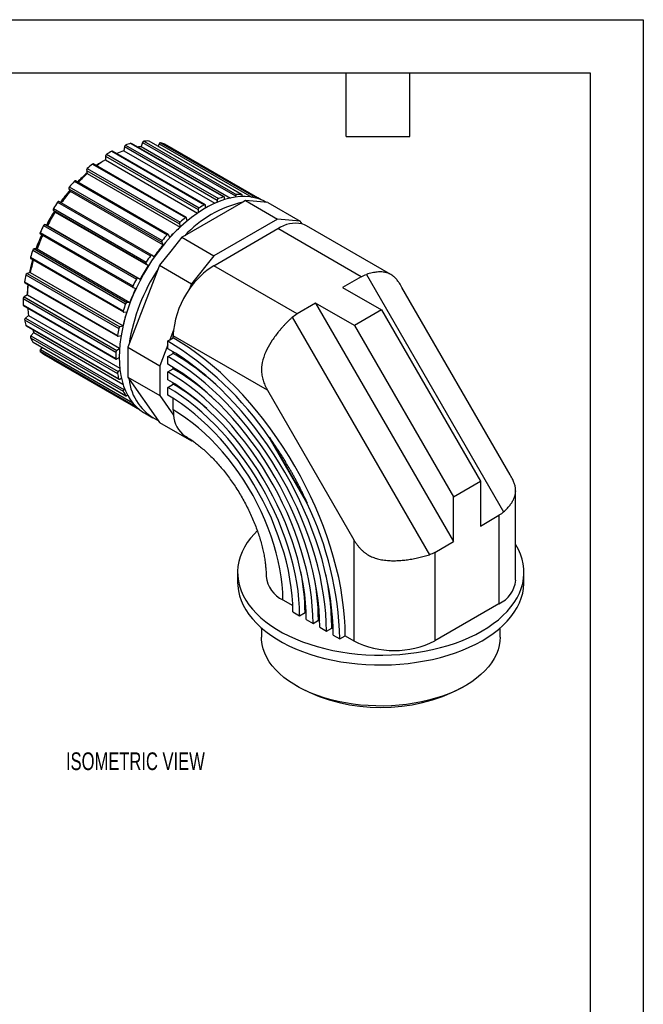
# Model space of a CAD drawing. Header units: millimetres. Extents: x 0 to 489, y 0 to 378.
# Tile 4 of 4: x 358 to 489, y 172 to 378. Entities that reach past the tile are written whole.
import ezdxf

# ---------------------------------------------------------------- set-up
doc = ezdxf.new("R2010")
doc.units = ezdxf.units.MM
doc.header["$LTSCALE"] = 1.75
doc.layers.add('DIMENSIONS', color=140, linetype='Continuous', lineweight=25)
doc.layers.add('TEXT', color=140, linetype='Continuous', lineweight=25)
doc.styles.add('SLDTEXTSTYLE0', font='TXT', dxfattribs={"width": 0.7})

msp = doc.modelspace()

# ---------------------------------------------------------------- linework, layer by layer
at = {"color": 7, "linetype": 'Continuous'}
for p, q in [((0, 377.83), (488.95, 377.83)), ((488.95, 377.83), (488.95, 0))]:
    msp.add_line(p, q, dxfattribs=at)
for p, q in [((380.23, 351.24), (380.08, 350.38)), ((380.23, 351.24), (399.68, 340.01)), ((380.48, 351.56), (399.92, 340.34)), ((381.6, 351.91), (401.04, 340.69)), ((401.14, 340.68), (381.69, 351.91)), ((384.05, 352.11), (383.76, 351.23)), ((383.76, 351.23), (402.43, 340.45)), ((384.05, 352.11), (403.5, 340.89)), ((384.33, 352.39), (403.78, 341.16)), ((385.36, 352.41), (404.81, 341.18)), ((404.86, 341.17), (385.41, 352.4)), ((387.52, 351.83), (387.27, 351.32)), ((387.52, 351.83), (406.9, 340.65)), ((387.82, 352.05), (407.26, 340.82)), ((388.71, 351.74), (408.16, 340.51)), ((388.72, 351.73), (388.71, 351.74)), ((408.17, 340.51), (388.72, 351.73)), ((376.25, 349.25), (395.69, 338.03)), ((376.25, 349.25), (376.25, 348.47)), ((376.45, 349.62), (395.9, 338.39)), ((377.6, 350.28), (397.04, 339.05)), ((397.19, 339.06), (377.74, 350.29)), ((380.08, 350.38), (399.19, 339.35)), ((372.46, 346.64), (391.9, 335.41)), ((373.57, 347.58), (393.02, 336.35)), ((393.21, 336.4), (373.77, 347.62)), ((376.25, 348.47), (395.57, 337.31)), ((372.31, 346.26), (391.75, 335.03)), ((372.31, 346.26), (372.46, 345.58)), ((372.46, 345.58), (391.9, 334.36)), ((368.69, 342.79), (388.14, 331.56)), ((369.72, 343.96), (389.17, 332.73)), ((389.4, 332.82), (369.96, 344.04)), ((368.6, 342.41), (388.04, 331.18)), ((368.6, 342.41), (368.89, 341.87)), ((368.89, 341.87), (388.34, 330.65)), ((401.12, 340.1), (401.19, 340.49)), ((403.5, 340.89), (403.42, 340.64)), ((404.85, 340.77), (404.9, 340.91)), ((408.87, 340.1), (408.18, 340.5)), ((366.24, 339.59), (385.68, 328.36)), ((385.96, 328.5), (366.51, 339.73)), ((405.04, 339.6), (392.85, 332.56)), ((397.25, 338.36), (397.25, 338.92)), ((399.68, 340.01), (399.59, 339.53)), ((405.62, 339.93), (405.04, 339.6)), ((405.62, 339.93), (412.33, 336.05)), ((407.96, 339.72), (405.62, 339.93)), ((410.31, 339.51), (407.96, 339.72)), ((410.02, 339.53), (409.93, 339.59)), ((410.31, 339.51), (417.03, 335.63)), ((365.31, 337.89), (384.76, 326.67)), ((365.31, 337.89), (365.74, 337.52)), ((365.34, 338.25), (384.79, 327.02)), ((365.74, 337.52), (385.18, 326.3)), ((395.69, 338.03), (395.69, 337.39)), ((363.29, 334.7), (382.74, 323.47)), ((363.59, 334.9), (383.03, 323.68)), ((364.12, 334.72), (363.59, 334.9)), ((364.12, 334.72), (383.56, 323.49)), ((391.75, 335.03), (391.9, 334.36)), ((393.41, 335.68), (393.27, 336.31)), ((412.33, 336.05), (399, 328.35)), ((417.03, 335.63), (412.33, 336.05)), ((417.46, 335.02), (417.03, 335.63)), ((436.07, 324.42), (418.38, 334.63)), ((362.58, 333.25), (382.03, 322.03)), ((362.6, 332.95), (382.05, 321.72)), ((389.74, 332.23), (389.45, 332.77)), ((392.28, 332.23), (389.93, 329.31)), ((392.85, 332.56), (392.28, 332.23)), ((392.28, 332.23), (399, 328.35)), ((398.95, 326.28), (412.38, 334.04)), ((429.83, 323.96), (412.38, 334.04)), ((388.04, 331.18), (388.34, 330.65)), ((361.04, 329.53), (380.48, 318.3)), ((361.93, 329.81), (361.32, 329.8)), ((361.32, 329.8), (380.76, 318.57)), ((361.93, 329.81), (381.38, 318.59)), ((386.4, 328.12), (385.98, 328.49)), ((389.93, 329.31), (387.58, 326.39)), ((399, 328.35), (394.3, 322.51)), ((360.54, 328.05), (379.99, 316.83)), ((360.59, 327.81), (380.03, 316.58)), ((384.76, 326.67), (385.18, 326.3)), ((387.58, 326.39), (387.3, 325.65)), ((387.58, 326.39), (394.3, 322.51)), ((416.4, 316.21), (398.95, 326.28)), ((359.58, 324.34), (379.03, 313.12)), ((360.5, 324.87), (359.84, 324.66)), ((359.84, 324.66), (379.28, 313.44)), ((360.5, 324.87), (379.94, 313.65)), ((387.3, 325.65), (381.2, 309.94)), ((429.83, 323.96), (425.94, 321.72)), ((430.96, 324.46), (459.69, 274.69)), ((359.33, 322.9), (378.77, 311.68)), ((359.39, 322.72), (378.83, 311.49)), ((383.56, 323.49), (383.03, 323.68)), ((394.3, 322.51), (393.87, 321.41)), ((359.9, 320.14), (359.22, 319.75)), ((359.9, 320.14), (379.22, 308.99)), ((382.06, 321.71), (382.59, 321.53)), ((425.94, 321.72), (434.07, 317.02)), ((461.06, 282.47), (438.39, 321.74)), ((359, 319.39), (378.45, 308.17)), ((359, 318.07), (378.45, 306.84)), ((359.07, 317.94), (378.51, 306.71)), ((359.22, 319.75), (378.66, 308.53)), ((381.38, 318.59), (380.76, 318.57)), ((420.29, 318.45), (416.4, 316.21)), ((420.29, 318.45), (449.15, 268.46)), ((428.42, 313.76), (420.29, 318.45)), ((360.15, 315.87), (359.49, 315.31)), ((360.15, 315.87), (379.26, 304.84)), ((380.09, 316.57), (380.7, 316.58)), ((434.07, 317.02), (428.42, 313.76)), ((434.07, 317.02), (454.81, 281.11)), ((359.33, 314.93), (378.77, 303.71)), ((359.49, 315.31), (378.94, 304.08)), ((359.58, 313.79), (379.03, 302.56)), ((359.64, 313.71), (379.08, 302.49)), ((379.94, 313.64), (379.28, 313.44)), ((415.4, 315.48), (444.14, 265.71)), ((428.42, 313.76), (449.15, 277.84)), ((361.26, 312.26), (360.64, 311.56)), ((360.64, 311.56), (380.09, 300.34)), ((361.26, 312.26), (379.93, 301.48)), ((378.94, 311.49), (379.55, 311.68)), ((390.52, 312.76), (389.73, 310.73)), ((390.46, 311.15), (390.46, 311.58)), ((410.21, 300.19), (390.46, 311.58)), ((360.54, 311.18), (379.99, 299.96)), ((361.04, 310.28), (380.48, 299.05)), ((361.08, 310.24), (380.52, 299.02)), ((381.2, 309.94), (380.92, 309.2)), ((389.33, 309.7), (387.63, 305.32)), ((389.33, 310.5), (389.73, 310.73)), ((389.33, 309.7), (389.33, 310.5)), ((389.33, 308.89), (389.33, 309.7)), ((389.73, 310.73), (390.46, 311.15)), ((362.58, 308.34), (382.03, 297.11)), ((362.93, 309.17), (362.62, 308.7)), ((362.62, 308.7), (381.99, 297.51)), ((363.29, 307.71), (382.74, 296.49)), ((363.29, 307.71), (363.31, 307.71)), ((363.31, 307.71), (382.75, 296.48)), ((379.21, 308.84), (378.66, 308.53)), ((380.92, 309.2), (387.63, 305.32)), ((380.92, 309.2), (380.92, 306.07)), ((389.33, 307.26), (390.46, 307.91)), ((390.46, 307.91), (390.46, 308.21)), ((365.32, 306.54), (365.33, 306.54)), ((365.33, 306.54), (383.45, 296.07)), ((378.66, 306.73), (379.15, 307.01)), ((380.92, 306.07), (380.92, 302.94)), ((389.33, 305.65), (389.33, 307.26)), ((379.31, 304.4), (378.94, 304.08)), ((387.63, 305.32), (387.63, 299.06)), ((389.33, 304.01), (390.46, 304.67)), ((389.33, 302.38), (389.33, 304.01)), ((390.46, 304.67), (390.46, 304.97)), ((379.28, 302.53), (379.59, 302.79)), ((380.92, 302.94), (387.63, 299.06)), ((380.92, 302.94), (381.2, 302.53)), ((381.2, 302.53), (387.3, 293.86)), ((389.33, 300.77), (390.46, 301.43)), ((390.46, 301.43), (390.46, 301.7)), ((380.26, 300.53), (380.09, 300.34)), ((380.76, 299.11), (380.86, 299.22)), ((389.33, 299.14), (389.33, 300.77)), ((410.21, 300.19), (428.29, 268.86)), ((387.63, 299.06), (390.52, 294.96)), ((390.46, 296.07), (390.46, 298.46)), ((384.43, 295.42), (386.2, 294.4)), ((387.3, 293.86), (387.58, 293.45)), ((387.58, 293.45), (394.3, 289.58)), ((394.11, 289.85), (394.3, 289.58)), ((394.3, 289.58), (394.53, 289.56)), ((410.55, 290.28), (410.62, 290.32)), ((418.47, 276.56), (410.55, 290.28)), ((410.62, 290.32), (418.54, 276.6)), ((449.15, 277.84), (454.81, 281.11)), ((454.81, 281.11), (454.81, 271.72)), ((462.21, 260.35), (462.21, 279.14)), ((418.54, 276.6), (418.47, 276.56)), ((449.15, 268.46), (449.15, 277.84)), ((454.81, 271.72), (458.7, 273.97)), ((458.7, 273.97), (458.7, 255.45)), ((428.29, 268.86), (428.29, 247.69)), ((445.26, 266.21), (449.15, 268.46)), ((445.26, 266.21), (445.26, 247.69)), ((403.95, 261.98), (403.95, 259.94)), ((463.95, 259.94), (463.95, 261.98)), ((413.44, 256.26), (415.51, 255.07)), ((458.7, 255.45), (445.26, 247.69)), ((415.54, 253.75), (416.95, 252.93)), ((416.95, 252.93), (418.08, 253.59)), ((418.08, 253.59), (418.32, 253.45)), ((418.34, 252.13), (419.76, 251.31)), ((419.76, 251.31), (420.89, 251.97)), ((420.89, 251.97), (421.15, 251.81)), ((408.95, 250.37), (408.95, 248.44)), ((421.17, 250.5), (422.56, 249.69)), ((422.56, 249.69), (423.7, 250.35)), ((423.7, 250.35), (423.96, 250.19)), ((458.95, 248.44), (458.95, 250.37)), ((423.98, 248.88), (425.37, 248.07)), ((425.37, 248.07), (426.5, 248.73)), ((426.5, 248.73), (428.29, 247.69)), ((416.27, 238.24), (416.92, 237.86)), ((450.98, 237.86), (451.63, 238.24))]:
    msp.add_line(p, q)
at = {"flags": 128}
for points in [[(385.41, 352.4), (385.4, 352.4), (385.36, 352.41)], [(409.93, 339.59), (409.3, 339.91), (408.42, 340.27), (407.5, 340.53), (406.53, 340.7), (405.52, 340.78), (404.48, 340.75), (403.41, 340.64), (402.31, 340.42), (401.19, 340.12), (400.06, 339.72), (398.91, 339.23), (397.76, 338.65), (396.6, 337.98), (395.45, 337.23), (394.3, 336.39), (393.17, 335.48), (392.05, 334.5), (390.95, 333.45), (389.88, 332.33), (388.84, 331.15), (387.83, 329.91), (386.86, 328.62), (385.94, 327.29), (385.06, 325.92), (384.23, 324.51), (383.45, 323.07), (382.73, 321.61), (382.07, 320.14), (381.47, 318.65), (380.93, 317.16), (380.47, 315.67), (380.07, 314.18), (379.74, 312.71), (379.48, 311.26), (379.3, 309.84), (379.19, 308.45), (379.15, 307.09), (379.19, 305.78), (379.3, 304.51), (379.48, 303.3), (379.74, 302.15), (380.07, 301.06), (380.47, 300.04), (380.93, 299.09), (381.47, 298.21), (382.07, 297.42), (382.73, 296.71), (383.45, 296.08), (384.23, 295.54), (384.43, 295.42)], [(401.19, 340.49), (401.2, 340.54), (401.2, 340.58), (401.19, 340.62), (401.17, 340.65), (401.14, 340.68), (401.11, 340.69), (401.08, 340.69), (401.04, 340.69)], [(404.9, 340.91), (404.91, 340.97), (404.92, 341.02), (404.92, 341.06), (404.91, 341.1), (404.89, 341.14), (404.87, 341.16), (404.84, 341.18), (404.81, 341.18)], [(366.51, 339.73), (366.5, 339.73), (366.47, 339.74), (366.43, 339.74), (366.39, 339.73), (366.35, 339.7), (366.31, 339.67), (366.27, 339.63), (366.24, 339.59)], [(393.27, 336.31), (393.25, 336.35), (393.23, 336.38), (393.21, 336.4), (393.18, 336.41), (393.14, 336.41), (393.1, 336.4), (393.06, 336.38), (393.02, 336.35)], [(418.38, 334.63), (418.12, 334.77), (417.46, 335.02)], [(362.58, 333.25), (362.56, 333.2), (362.54, 333.15), (362.54, 333.1), (362.54, 333.05), (362.55, 333.01), (362.56, 332.98), (362.59, 332.95), (362.6, 332.95)], [(389.45, 332.77), (389.42, 332.8), (389.4, 332.82), (389.36, 332.83), (389.33, 332.83), (389.29, 332.82), (389.25, 332.8), (389.21, 332.77), (389.17, 332.73)], [(385.98, 328.49), (385.95, 328.51), (385.91, 328.51), (385.88, 328.51), (385.84, 328.5), (385.8, 328.48), (385.76, 328.45), (385.72, 328.41), (385.68, 328.36)], [(360.99, 327.57), (360.63, 326.17), (360.35, 324.82)], [(360.54, 328.05), (360.53, 328), (360.52, 327.95), (360.53, 327.9), (360.54, 327.87), (360.55, 327.83), (360.58, 327.81), (360.59, 327.81)], [(382.03, 322.03), (382, 321.98), (381.99, 321.92), (381.98, 321.87), (381.98, 321.83), (381.99, 321.79), (382.01, 321.75), (382.03, 321.73), (382.06, 321.71)], [(379.99, 316.83), (379.97, 316.77), (379.97, 316.72), (379.97, 316.68), (379.98, 316.64), (380, 316.61), (380.02, 316.58), (380.05, 316.57), (380.09, 316.57)], [(378.77, 311.68), (378.77, 311.63), (378.77, 311.59), (378.79, 311.55), (378.81, 311.52), (378.83, 311.49), (378.86, 311.48), (378.9, 311.48), (378.94, 311.49)], [(361.04, 310.28), (361.06, 310.25), (361.08, 310.24)], [(426.5, 248.73), (426.46, 250.67), (426.35, 252.65), (426.16, 254.67), (425.89, 256.73), (425.55, 258.81), (425.13, 260.91), (424.63, 263.03), (424.07, 265.16), (423.43, 267.31), (422.72, 269.46), (421.95, 271.61), (421.1, 273.75), (420.2, 275.89), (419.22, 278.01), (418.19, 280.11), (417.1, 282.19), (415.95, 284.25), (414.74, 286.27), (413.49, 288.26), (412.18, 290.21), (410.83, 292.11), (409.44, 293.96), (408, 295.77), (406.53, 297.51), (405.02, 299.2), (403.48, 300.82), (401.92, 302.38), (400.33, 303.87), (398.71, 305.28), (397.08, 306.62), (395.44, 307.88), (393.79, 309.05), (392.13, 310.15), (390.46, 311.15)], [(423.98, 248.88), (423.94, 250.75), (423.83, 252.65), (423.65, 254.6), (423.39, 256.57), (423.06, 258.57), (422.66, 260.59), (422.18, 262.63), (421.64, 264.68), (421.03, 266.74), (420.35, 268.81), (419.6, 270.87), (418.79, 272.94), (417.92, 274.99), (416.98, 277.03), (415.99, 279.05), (414.94, 281.05), (413.83, 283.03), (412.67, 284.97), (411.47, 286.88), (410.21, 288.75), (408.91, 290.58), (407.57, 292.37), (406.19, 294.1), (404.77, 295.78), (403.33, 297.4), (401.85, 298.96), (400.34, 300.46), (398.81, 301.89), (397.26, 303.25), (395.7, 304.53), (394.12, 305.74), (392.53, 306.87), (390.93, 307.92), (389.33, 308.89)], [(422.56, 249.69), (422.53, 251.54), (422.41, 253.43), (422.23, 255.35), (421.96, 257.3), (421.63, 259.28), (421.22, 261.28), (420.74, 263.3), (420.18, 265.33), (419.56, 267.37), (418.87, 269.41), (418.11, 271.45), (417.29, 273.49), (416.4, 275.51), (415.45, 277.52), (414.45, 279.51), (413.38, 281.48), (412.26, 283.41), (411.09, 285.32), (409.87, 287.19), (408.61, 289.01), (407.3, 290.79), (405.95, 292.52), (404.56, 294.2), (403.14, 295.82), (401.68, 297.38), (400.2, 298.87), (398.69, 300.3), (397.17, 301.65), (395.62, 302.93), (394.06, 304.13), (392.49, 305.26), (390.91, 306.3), (389.33, 307.26)], [(421.17, 250.5), (421.13, 252.32), (421.02, 254.19), (420.83, 256.09), (420.56, 258.02), (420.22, 259.98), (419.8, 261.96), (419.31, 263.96), (418.75, 265.97), (418.11, 267.98), (417.41, 270), (416.64, 272.02), (415.81, 274.02), (414.91, 276.02), (413.94, 278), (412.92, 279.95), (411.85, 281.88), (410.71, 283.78), (409.53, 285.64), (408.3, 287.46), (407.02, 289.24), (405.7, 290.97), (404.34, 292.64), (402.94, 294.26), (401.52, 295.81), (400.06, 297.31), (398.57, 298.73), (397.07, 300.08), (395.54, 301.35), (394, 302.55), (392.45, 303.67), (390.89, 304.7), (389.33, 305.65)], [(419.76, 251.31), (419.72, 253.12), (419.6, 254.96), (419.41, 256.84), (419.13, 258.75), (418.79, 260.68), (418.36, 262.64), (417.86, 264.61), (417.29, 266.59), (416.65, 268.58), (415.93, 270.57), (415.15, 272.56), (414.3, 274.53), (413.39, 276.5), (412.42, 278.44), (411.38, 280.35), (410.29, 282.24), (409.15, 284.1), (407.96, 285.91), (406.71, 287.68), (405.43, 289.4), (404.1, 291.07), (402.73, 292.69), (401.33, 294.24), (399.9, 295.73), (398.44, 297.14), (396.96, 298.49), (395.46, 299.76), (393.94, 300.95), (392.41, 302.06), (390.87, 303.08), (389.33, 304.01)], [(379.03, 302.56), (379.04, 302.53), (379.06, 302.5), (379.09, 302.48), (379.12, 302.47), (379.16, 302.47), (379.2, 302.48), (379.24, 302.5), (379.28, 302.53)], [(418.34, 252.13), (418.31, 253.85), (418.19, 255.61), (418.01, 257.4), (417.75, 259.22), (417.42, 261.06), (417.01, 262.93), (416.54, 264.81), (415.99, 266.7), (415.38, 268.6), (414.7, 270.49), (413.95, 272.39), (413.14, 274.27), (412.27, 276.14), (411.34, 277.99), (410.36, 279.82), (409.32, 281.62), (408.23, 283.39), (407.09, 285.12), (405.9, 286.81), (404.68, 288.45), (403.41, 290.04), (402.11, 291.58), (400.77, 293.06), (399.41, 294.48), (398.02, 295.83), (396.6, 297.11), (395.17, 298.32), (393.72, 299.46), (392.27, 300.51), (390.8, 301.49), (389.33, 302.38)], [(416.95, 252.93), (416.91, 254.63), (416.8, 256.36), (416.61, 258.12), (416.35, 259.91), (416.01, 261.73), (415.6, 263.57), (415.12, 265.42), (414.56, 267.28), (413.94, 269.15), (413.25, 271.02), (412.49, 272.88), (411.68, 274.73), (410.8, 276.56), (409.86, 278.37), (408.86, 280.16), (407.81, 281.91), (406.71, 283.63), (405.56, 285.31), (404.37, 286.94), (403.14, 288.53), (401.87, 290.06), (400.56, 291.53), (399.23, 292.94), (397.87, 294.28), (396.48, 295.56), (395.07, 296.76), (393.65, 297.89), (392.22, 298.93), (390.78, 299.89), (389.33, 300.77)], [(380.48, 299.05), (380.51, 299.03), (380.53, 299.01), (380.57, 299), (380.6, 299), (380.64, 299.02), (380.69, 299.04), (380.73, 299.07), (380.76, 299.11)], [(415.54, 253.75), (415.5, 255.41), (415.38, 257.11), (415.19, 258.85), (414.92, 260.61), (414.58, 262.4), (414.16, 264.2), (413.67, 266.03), (413.11, 267.85), (412.48, 269.69), (411.78, 271.52), (411.02, 273.34), (410.19, 275.15), (409.3, 276.94), (408.36, 278.71), (407.35, 280.44), (406.3, 282.15), (405.19, 283.81), (404.04, 285.44), (402.84, 287.01), (401.61, 288.53), (400.33, 289.99), (399.03, 291.39), (397.7, 292.73), (396.34, 293.99), (394.96, 295.18), (393.57, 296.29), (392.16, 297.33), (390.75, 298.28), (389.33, 299.14)], [(413.44, 256.26), (413.4, 257.83), (413.29, 259.44), (413.09, 261.07), (412.82, 262.74), (412.48, 264.43), (412.06, 266.14), (411.56, 267.86), (411, 269.59), (410.36, 271.31), (409.66, 273.03), (408.9, 274.74), (408.07, 276.43), (407.18, 278.09), (406.23, 279.73), (405.23, 281.33), (404.19, 282.9), (403.09, 284.41), (401.95, 285.88), (400.78, 287.29), (399.56, 288.64), (398.32, 289.93), (397.05, 291.15), (395.76, 292.29), (394.45, 293.36), (393.13, 294.35), (391.8, 295.25), (390.46, 296.07)], [(408.06, 270.73), (407.47, 270.12), (406.68, 269.2), (405.98, 268.25), (405.39, 267.28), (404.9, 266.3), (404.5, 265.3), (404.22, 264.28), (404.03, 263.26), (403.95, 262.24), (403.98, 261.21), (404.11, 260.19), (404.35, 259.17), (404.69, 258.16), (405.13, 257.17), (405.67, 256.19), (406.32, 255.23), (407.06, 254.3), (407.89, 253.39), (408.82, 252.52), (409.84, 251.68), (410.94, 250.87), (412.12, 250.1), (413.37, 249.38), (414.7, 248.69), (416.1, 248.06), (417.56, 247.47), (419.08, 246.94), (420.65, 246.46), (422.26, 246.03), (423.92, 245.66), (425.61, 245.34), (427.34, 245.09), (429.08, 244.89), (430.84, 244.75), (432.62, 244.68), (434.39, 244.66), (436.17, 244.71), (437.94, 244.81), (439.69, 244.98), (441.43, 245.21), (443.13, 245.49), (444.81, 245.84), (446.45, 246.24), (448.04, 246.69), (449.59, 247.2), (451.08, 247.76), (452.5, 248.37), (453.87, 249.03), (455.16, 249.73)], [(455.16, 249.73), (456.38, 250.48), (457.52, 251.27), (458.58, 252.09), (459.55, 252.95), (460.43, 253.84), (461.22, 254.76), (461.91, 255.71), (462.51, 256.68), (463, 257.66), (463.39, 258.66), (463.68, 259.68), (463.87, 260.7), (463.95, 261.72), (463.92, 262.75), (463.79, 263.77), (463.55, 264.79), (463.21, 265.8), (462.77, 266.79), (462.22, 267.77), (462.21, 267.79)], [(403.95, 259.94), (403.98, 259.17), (404.11, 258.15), (404.35, 257.13), (404.69, 256.12), (405.13, 255.13), (405.67, 254.15), (406.32, 253.19), (407.06, 252.26), (407.89, 251.35), (408.82, 250.48), (409.84, 249.63), (410.94, 248.83), (412.12, 248.06), (413.37, 247.33), (414.7, 246.65), (416.1, 246.02), (417.56, 245.43), (419.08, 244.9), (420.65, 244.42), (422.26, 243.99), (423.92, 243.62), (425.61, 243.3), (427.34, 243.05), (429.08, 242.85), (430.84, 242.71), (432.62, 242.64), (434.39, 242.62), (436.17, 242.67), (437.94, 242.77), (439.69, 242.94), (441.43, 243.17), (443.13, 243.45), (444.81, 243.79), (446.45, 244.19), (448.04, 244.65), (449.59, 245.16), (451.08, 245.72), (452.5, 246.33), (453.87, 246.99), (455.16, 247.69)], [(455.16, 247.69), (456.38, 248.44), (457.52, 249.23), (458.58, 250.05), (459.55, 250.91), (460.43, 251.8), (461.22, 252.72), (461.91, 253.67), (462.51, 254.64), (463, 255.62), (463.39, 256.62), (463.68, 257.64), (463.87, 258.66), (463.95, 259.68), (463.95, 259.94)], [(458.95, 248.44), (458.91, 247.62), (458.76, 246.69), (458.52, 245.77), (458.17, 244.86), (457.71, 243.96), (457.16, 243.08), (456.51, 242.22), (455.77, 241.39), (454.93, 240.59), (454.01, 239.83), (453, 239.1), (451.91, 238.4), (450.75, 237.75), (449.51, 237.15), (448.21, 236.59), (446.86, 236.08), (445.44, 235.63), (443.98, 235.22), (442.48, 234.88), (440.94, 234.59), (439.37, 234.35), (437.78, 234.18), (436.17, 234.07), (434.56, 234.01), (432.94, 234.02), (431.32, 234.09), (429.72, 234.22), (428.13, 234.41), (426.57, 234.65), (425.04, 234.96), (423.55, 235.32), (422.1, 235.73), (420.7, 236.2), (419.35, 236.72), (418.07, 237.29), (416.85, 237.91), (415.71, 238.57), (414.64, 239.27), (413.65, 240.02), (412.75, 240.79), (411.94, 241.6), (411.22, 242.44), (410.59, 243.3), (410.06, 244.18), (409.64, 245.08), (409.31, 246), (409.09, 246.93), (408.97, 247.86), (408.95, 248.44)]]:
    msp.add_lwpolyline(points, dxfattribs=at)
for centre, radius, start, end in [((380.67, 351.16), 0.444, 115.4424, 170.6264), ((386.02, 335.86), 16.66, 105.4055, 109.43), ((381.63, 351.8), 0.123, 61.992, 108.2898), ((384.79, 339.13), 12.15, 94.8488, 98.4049), ((384.43, 352.01), 0.387, 104.641, 165.4764), ((385.09, 340.98), 11.43, 88.6269, 93.8001), ((387.82, 351.74), 0.31, 90.2819, 161.6773), ((385.4, 343.56), 8.83, 67.9638, 74.1102), ((376.71, 349.23), 0.463, 123.7382, 177.3123), ((389.04, 329.14), 24.04, 118.4215, 121.5731), ((377.68, 350.15), 0.147, 65.0931, 123.759), ((386.49, 333.05), 18.48, 110.2892, 115.1645), ((372.74, 346.31), 0.438, 130.1914, 185.912), ((393.78, 322.42), 32.27, 128.7641, 131.3538), ((373.7, 347.46), 0.171, 67.7762, 137.553), ((388.47, 327.59), 24.21, 120.3123, 125.6052), ((390.36, 326.12), 26.44, 122.2721, 127.0078), ((393.14, 321.65), 31.77, 130.7056, 135.7925), ((395.29, 320.16), 34.17, 131.9265, 136.4295), ((368.96, 342.52), 0.377, 135.1417, 197.1418), ((398.77, 317.29), 39.43, 137.4449, 139.7107), ((369.9, 343.84), 0.211, 73.4981, 146.3247), ((397.76, 317.39), 38.06, 139.5762, 144.3877), ((399.53, 316.35), 39.88, 140.2048, 144.6234), ((405.47, 324.63), 16.66, 105.4055, 109.43), ((403.87, 340.79), 0.387, 104.641, 165.4764), ((404.53, 329.76), 11.43, 88.6269, 93.8001), ((407.26, 340.52), 0.3, 89.8074, 157.4424), ((404.84, 332.33), 8.83, 67.9638, 74.1102), ((408.07, 340.37), 0.167, 346.6239, 57.459), ((402.05, 314.72), 43.6, 145.2185, 147.3372), ((410.26, 316.48), 23.69, 102.7233, 137.2714), ((396.16, 338.01), 0.463, 123.7382, 177.3123), ((408.48, 317.91), 24.04, 118.4215, 121.5731), ((397.12, 338.95), 0.13, 350.3731, 126.4659), ((400.12, 339.94), 0.444, 115.4424, 170.6264), ((399.53, 316.15), 40.22, 147.6269, 152.3727), ((401.24, 315.16), 41.96, 147.7886, 152.2114), ((365.57, 338.05), 0.299, 138.7683, 212.1046), ((413.22, 311.19), 32.27, 128.7641, 131.3538), ((402.03, 314.67), 43.6, 152.6628, 154.7814), ((363.58, 334.6), 0.299, 87.8883, 161.2349), ((392.19, 335.08), 0.438, 130.1914, 185.912), ((416.1, 328.46), 6.7, 78.3022, 123.6645), ((397.47, 317.09), 37.96, 155.6053, 160.4295), ((399.36, 316.04), 39.88, 155.3763, 159.7949), ((418.21, 306.07), 39.43, 137.4449, 139.7107), ((414.95, 308.71), 34.48, 132.5306, 136.9837), ((419, 305.11), 39.9, 140.2055, 144.7795), ((388.4, 331.29), 0.377, 135.1417, 197.1418), ((398.16, 316.23), 39.43, 160.289, 162.5546), ((361.4, 329.43), 0.377, 102.8543, 164.8606), ((421.5, 303.49), 43.6, 145.2185, 147.3372), ((393.94, 317.81), 34.17, 163.5696, 168.0725), ((420.69, 303.93), 41.96, 147.7886, 152.2114), ((385.01, 326.83), 0.299, 138.7683, 212.1046), ((407.53, 312.26), 16.44, 121.4916, 146.1998), ((391.22, 317.99), 32.27, 168.6451, 171.2345), ((360.02, 324.26), 0.438, 114.0863, 169.8099), ((420.96, 303.55), 40.26, 146.7196, 170.869), ((359.49, 322.85), 0.171, 162.4451, 232.2253), ((383.91, 320.01), 24.03, 174.3711, 179.7055), ((386.12, 319.11), 26.25, 172.9724, 177.7432), ((421.47, 303.45), 43.6, 152.6628, 154.7814), ((383.02, 323.38), 0.299, 87.8883, 161.2349), ((418.83, 304.8), 39.9, 155.2204, 159.7942), ((409.19, 310.49), 18.8, 144.5212, 173.0674), ((359.47, 319.36), 0.463, 122.6876, 176.2619), ((383.04, 318.73), 24.04, 178.4245, 181.5755), ((359.15, 318.06), 0.147, 176.2372, 234.9088), ((417.6, 305.01), 39.43, 160.289, 162.5546), ((380.85, 318.21), 0.377, 102.8543, 164.8606), ((378.37, 318.98), 18.48, 184.831, 189.7064), ((413.68, 306.5), 34.49, 163.0157, 167.4746), ((359.77, 314.97), 0.444, 129.3747, 184.5562), ((375.71, 317.99), 16.66, 190.5655, 194.5892), ((359.7, 313.81), 0.123, 191.7037, 238.0111), ((360.91, 311.29), 0.387, 134.5258, 195.3554), ((372.26, 317.42), 12.15, 201.5853, 205.1439), ((410.67, 306.76), 32.27, 168.6451, 171.2345), ((379.46, 313.04), 0.438, 114.0863, 169.8099), ((402.78, 311.57), 12.32, 174.4251, 179.9221), ((370.8, 316.23), 11.43, 206.1924, 211.3648), ((353.2, 251.36), 69.3, 34.1652, 58.5811), ((362.85, 308.49), 0.31, 138.3257, 209.7115), ((368.73, 314.67), 8.83, 225.8797, 232.0256), ((402.48, 307.51), 24.04, 178.4245, 181.5755), ((378.91, 308.14), 0.463, 122.6876, 176.2619), ((363.21, 261.46), 53.85, 47.059, 59.5971), ((378.58, 306.83), 0.13, 173.5229, 309.6166), ((379.22, 303.74), 0.444, 129.3747, 184.5562), ((395.15, 306.76), 16.66, 190.5655, 194.5892), ((365.41, 262.01), 49.47, 47.1257, 59.5746), ((391.87, 303.55), 10.71, 185.4639, 244.7374), ((368.34, 263.59), 43.83, 48.3098, 59.6835), ((380.36, 300.06), 0.387, 134.5258, 195.3554), ((390.25, 305), 11.43, 206.1924, 211.3648), ((382.28, 297.26), 0.3, 142.5287, 210.1821), ((388.17, 303.45), 8.83, 225.8797, 232.0256), ((382.82, 296.64), 0.167, 242.5375, 313.4311), ((400.8, 296.05), 10.33, 179.9072, 186.0868), ((396.11, 295.19), 5.59, 182.3724, 235.5975), ((355.73, 246.27), 69.66, 1.483, 25.7724), ((373.92, 253.31), 44.16, 0.3612, 11.6418), ((371.41, 251.6), 49.48, 0.4277, 12.8683), ((415.94, 261.76), 6.04, 185.7729, 245.6185), ((368.77, 249.84), 54.92, 0.527, 12.8132), ((456.21, 260.95), 6.04, 294.3747, 354.3052), ((436.78, 264.07), 18.44, 242.6097, 297.3903), ((433.95, 270.58), 36.89, 242.5038, 297.4962)]:
    msp.add_arc(centre, radius, start, end)
for points in [[(429.83, 323.96), (430.19, 324.17), (430.56, 324.33), (430.96, 324.46)], [(415.4, 315.48), (415.71, 315.76), (416.04, 316), (416.4, 316.21)], [(459.69, 274.69), (459.38, 274.41), (459.05, 274.17), (458.7, 273.97)], [(445.26, 266.21), (444.91, 266.01), (444.53, 265.84), (444.14, 265.71)]]:
    msp.add_open_spline(points, degree=3)
for points, knots in [([(438.38, 321.74), (438.29, 321.91), (438.04, 322.34), (437.72, 322.82), (437.41, 323.23), (437.16, 323.52), (436.9, 323.8), (436.49, 324.16), (435.92, 324.54), (435.12, 324.85), (434.21, 324.99), (433.21, 324.97), (432.14, 324.8), (431.35, 324.58), (430.96, 324.46)], [0, 0, 0, 0, 0.053913, 0.135873, 0.178952, 0.223578, 0.269857, 0.317883, 0.42668, 0.54015, 0.658964, 0.770686, 0.884233, 1, 1, 1, 1]), ([(415.4, 315.48), (415.34, 315.42), (415.2, 315.29), (415, 315.1), (414.79, 314.91), (414.59, 314.71), (414.38, 314.5), (414.18, 314.29), (413.97, 314.08), (413.77, 313.86), (413.57, 313.65), (413.37, 313.42), (413.17, 313.19), (412.97, 312.96), (412.77, 312.73), (412.16, 311.99), (411.2, 310.71), (410.02, 308.71), (409.18, 306.64), (408.9, 304.8), (409.01, 303.36), (409.21, 302.45), (409.45, 301.74), (409.67, 301.23), (409.92, 300.71), (410.11, 300.36), (410.21, 300.19)], [0, 0, 0, 0, 0.018327, 0.036571, 0.054734, 0.072818, 0.090828, 0.108764, 0.126631, 0.14443, 0.162165, 0.17984, 0.197455, 0.215016, 0.232523, 0.249982, 0.37845, 0.49947, 0.63209, 0.748763, 0.811359, 0.874168, 0.903868, 0.934656, 0.966661, 1, 1, 1, 1]), ([(392.95, 290.58), (393.08, 290.5), (393.46, 290.27), (394.13, 289.85), (394.94, 289.28), (395.77, 288.64), (396.63, 287.93), (397.49, 287.15), (398.37, 286.31), (399.24, 285.4), (400.11, 284.44), (400.97, 283.42), (401.81, 282.34), (402.63, 281.23), (403.42, 280.07), (404.18, 278.87), (404.91, 277.65), (405.59, 276.41), (406.23, 275.14), (406.83, 273.87), (407.38, 272.6), (407.87, 271.33), (408.32, 270.08), (408.7, 268.84), (409.04, 267.63), (409.32, 266.45), (409.54, 265.32), (409.71, 264.23), (409.83, 263.19), (409.91, 262.24), (409.93, 261.57), (409.93, 261.23), (409.93, 261.16)], [0, 0, 0, 0, 0.0176577, 0.0509311, 0.0844266, 0.11821, 0.1522825, 0.186636, 0.2212555, 0.2561208, 0.2912082, 0.3264913, 0.361942, 0.3975311, 0.4332287, 0.4690044, 0.5048279, 0.5406683, 0.5764887, 0.6122548, 0.6479365, 0.6835037, 0.7189271, 0.7541783, 0.7892301, 0.8240573, 0.8586374, 0.892952, 0.9269878, 0.960739, 0.992266, 1, 1, 1, 1]), ([(418.54, 276.6), (418.44, 276.82), (418.23, 277.25), (417.92, 277.9), (417.61, 278.55), (417.29, 279.19), (416.97, 279.84), (416.64, 280.48), (416.3, 281.11), (415.96, 281.75), (415.61, 282.38), (415.26, 283.02), (414.8, 283.82), (414.23, 284.79), (413.54, 285.92), (412.83, 287.04), (412.11, 288.14), (411.37, 289.24), (410.87, 289.96), (410.62, 290.32)], [0, 0, 0, 0, 0.045536, 0.091028, 0.136485, 0.181918, 0.227334, 0.272743, 0.318154, 0.363577, 0.40902, 0.454493, 0.500005, 0.58339, 0.666679, 0.749928, 0.833194, 0.916532, 1, 1, 1, 1]), ([(459.69, 274.69), (459.92, 274.91), (460.37, 275.33), (460.92, 275.97), (461.39, 276.6), (461.73, 277.2), (461.97, 277.75), (462.13, 278.27), (462.21, 278.78), (462.22, 279.29), (462.16, 279.86), (462.01, 280.5), (461.75, 281.15), (461.48, 281.71), (461.26, 282.12), (461.11, 282.38), (461.05, 282.47)], [0, 0, 0, 0, 0.087006, 0.17273, 0.257336, 0.340993, 0.412573, 0.482313, 0.550345, 0.616813, 0.68187, 0.775682, 0.863125, 0.918333, 0.971413, 1, 1, 1, 1]), ([(428.29, 268.86), (428.35, 268.77), (428.46, 268.58), (428.63, 268.31), (428.81, 268.04), (428.99, 267.79), (429.18, 267.55), (429.37, 267.31), (429.57, 267.09), (429.78, 266.87), (429.99, 266.67), (430.2, 266.47), (430.42, 266.28), (430.65, 266.11), (430.88, 265.94), (431.12, 265.78), (431.57, 265.51), (432.28, 265.17), (433.3, 264.83), (434.43, 264.6), (435.59, 264.48), (436.74, 264.45), (437.85, 264.49), (438.99, 264.59), (439.96, 264.72), (440.74, 264.86), (441.33, 264.98), (441.92, 265.11), (442.5, 265.24), (443.06, 265.39), (443.61, 265.55), (443.96, 265.66), (444.14, 265.71)], [0, 0, 0, 0, 0.018096, 0.035897, 0.053421, 0.070689, 0.08772, 0.104535, 0.121157, 0.137608, 0.153911, 0.17009, 0.186171, 0.202178, 0.218137, 0.234073, 0.250012, 0.306675, 0.366724, 0.430955, 0.500021, 0.55952, 0.620873, 0.684297, 0.749991, 0.784945, 0.820115, 0.855523, 0.891193, 0.927148, 0.963409, 1, 1, 1, 1])]:
    msp.add_open_spline(points, degree=3, knots=knots)
at = {"layer": 'TEXT'}
for p, q in [((11.11, 366.71), (477.84, 366.71)), ((426.72, 353.38), (426.72, 366.71)), ((440.05, 353.38), (440.05, 366.71)), ((477.84, 366.71), (477.84, 11.11)), ((426.72, 353.38), (440.05, 353.38))]:
    msp.add_line(p, q, dxfattribs=at)

# ---------------------------------------------------------------- texts
at = {"layer": 'DIMENSIONS', "insert": (367.99, 224.29), "char_height": 3.7042, "attachment_point": 1, "style": 'SLDTEXTSTYLE0'}
msp.add_mtext('ISOMETRIC VIEW', dxfattribs=at)

doc.saveas('drawing.dxf')
